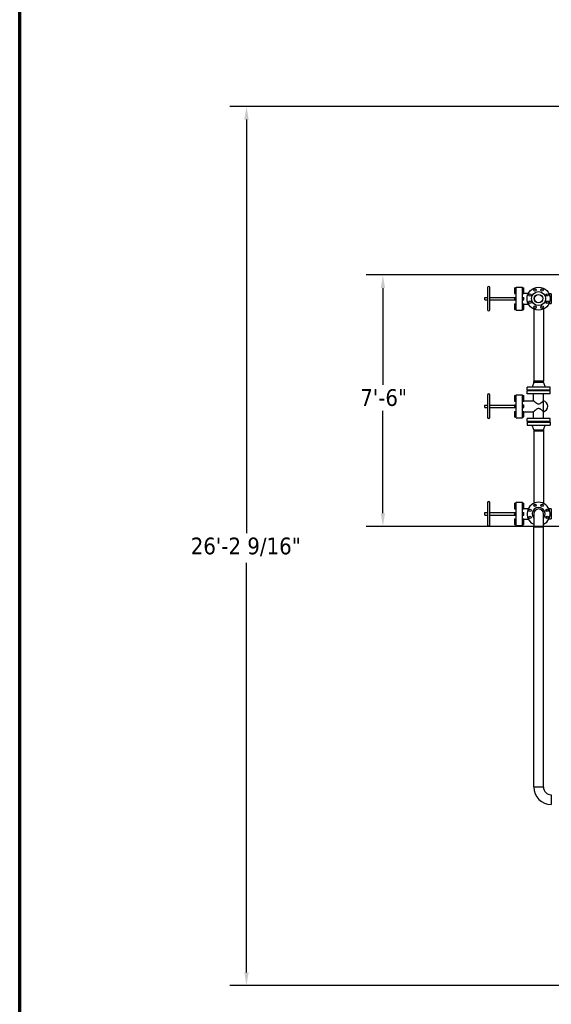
# Model space of a CAD drawing. Header units: inches. Extents: x 36 to 1719, y -84 to 1122.
# Tile 2 of 256: x 36 to 226, y 232 to 584. Entities that reach past the tile are written whole.
import ezdxf

# ---------------------------------------------------------------- set-up
doc = ezdxf.new("R2010")
doc.units = ezdxf.units.IN
doc.header["$LTSCALE"] = 48
doc.header["$MEASUREMENT"] = 0
for name, color, linetype, lineweight in [('Border (ANSI)', 7, 'Continuous', 70), ('Dimension (ANSI)', 7, 'Continuous', 25), ('Visible (ANSI)', 7, 'Continuous', 30)]:
    doc.layers.add(name, color=color, linetype=linetype, lineweight=lineweight)
doc.styles.add('Note Text (ANSI)', font='tahoma.ttf')
doc.dimstyles.new('Architectural (ANSI)', dxfattribs={"dimscale": 48, "dimtxt": 0.125, "dimasz": 0.098425, "dimexe": 0.125, "dimexo": 0.0625, "dimgap": 0.031496, "dimtad": 0, "dimtih": 1, "dimtoh": 1, "dimdec": 4, "dimrnd": 1e-08, "dimzin": 3, "dimdsep": 46, "dimlunit": 4, "dimtxsty": 'Note Text (ANSI)', "dimcen": 0.09, "dimdle": 0.393701, "dimclrd": 256, "dimclre": 256, "dimclrt": 256, "dimadec": 0, "dimazin": 3, "dimtfac": 0.96, "dimtofl": 0, "dimtmove": 0, "dimatfit": 3, "dimfxl": 1, "dimfrac": 2, "dimtolj": 1, "dimtzin": 12, "dimlwd": -1, "dimlwe": -1, "dimarcsym": 0})

# ---------------------------------------------------------------- blocks, each defined once
blk = doc.blocks.new('Borders SUPERIOR BORDER')
at = {"layer": 'Border (ANSI)'}
blk.add_line((0.75, 0.625), (0.75, 23.375), dxfattribs=at)
blk = doc.blocks.new('*D14')
at = {"layer": 'Defpoints', "color": 0, "transparency": 16777216}
for p in [(250.91, 553.03), (117.21, 238.46), (345.66, 238.46)]:
    blk.add_point(p, dxfattribs=at)
at = {"layer": 'Dimension (ANSI)', "transparency": 16777216}
for p, q in [((247.91, 553.03), (111.21, 553.03)), ((117.21, 548.3), (117.21, 400.26)), ((117.21, 243.18), (117.21, 389.66)), ((342.66, 238.46), (111.21, 238.46))]:
    blk.add_line(p, q, dxfattribs=at)
for points in [[(116.42, 548.3), (118, 548.3), (117.21, 553.03)], [(116.42, 243.18), (118, 243.18), (117.21, 238.46)]]:
    blk.add_solid(points, dxfattribs=at)
at = {"layer": 'Dimension (ANSI)', "transparency": 16777216, "insert": (97.25, 398.75), "char_height": 6, "attachment_point": 1, "style": 'Note Text (ANSI)'}
blk.add_mtext('\\A1;26\'-2 9/16"', dxfattribs=at)
blk = doc.blocks.new('*D16')
at = {"layer": 'Defpoints', "color": 0, "transparency": 16777216}
for p in [(241.66, 492.73), (166.05, 402.73), (248.66, 402.73)]:
    blk.add_point(p, dxfattribs=at)
at = {"layer": 'Dimension (ANSI)', "transparency": 16777216}
for p, q in [((238.66, 492.73), (160.05, 492.73)), ((166.05, 488.01), (166.05, 453.36)), ((166.05, 407.46), (166.05, 444.1)), ((245.66, 402.73), (160.05, 402.73))]:
    blk.add_line(p, q, dxfattribs=at)
for points in [[(165.26, 488.01), (166.83, 488.01), (166.05, 492.73)], [(165.26, 407.46), (166.83, 407.46), (166.05, 402.73)]]:
    blk.add_solid(points, dxfattribs=at)
at = {"layer": 'Dimension (ANSI)', "transparency": 16777216, "insert": (157.94, 451.85), "char_height": 6, "attachment_point": 1, "style": 'Note Text (ANSI)'}
blk.add_mtext('\\A1;7\'-6"', dxfattribs=at)

msp = doc.modelspace()

# ---------------------------------------------------------------- linework, layer by layer
at = {"layer": 'Visible (ANSI)'}
for p, q in [((203.4839, 488.19377), (203.4839, 480.27377)), ((204.3639, 480.27377), (204.3639, 488.19377)), ((213.1889, 488.07177), (213.7489, 488.07177)), ((213.1889, 488.07177), (213.1889, 487.80777)), ((213.1889, 487.80777), (213.7489, 487.80777)), ((213.1889, 487.80777), (213.1889, 487.27977)), ((213.1889, 487.27977), (213.7489, 487.27977)), ((213.1889, 487.27977), (213.1889, 487.0843)), ((213.1889, 487.0843), (213.7489, 487.0843)), ((213.1889, 487.0843), (213.1889, 486.94765)), ((213.1889, 486.94765), (213.7489, 486.94765)), ((213.1889, 486.94765), (213.1889, 486.43764)), ((213.1889, 486.43764), (213.7489, 486.43764)), ((213.1889, 486.43764), (213.1889, 486.06429)), ((213.7489, 488.35877), (215.9889, 488.35877)), ((213.7489, 480.10877), (213.7489, 488.35877)), ((215.9889, 480.10877), (215.9889, 488.35877)), ((215.9889, 488.07177), (216.5489, 488.07177)), ((215.9889, 487.80777), (216.5489, 487.80777)), ((215.9889, 487.27977), (216.5489, 487.27977)), ((215.9889, 487.0843), (216.5489, 487.0843)), ((215.9889, 486.94765), (216.5489, 486.94765)), ((215.9889, 486.43764), (216.5489, 486.43764)), ((216.5489, 487.80777), (216.5489, 488.07177)), ((216.5489, 487.27977), (216.5489, 487.80777)), ((216.5489, 487.0843), (216.5489, 487.27977)), ((216.5489, 486.94765), (216.5489, 487.0843)), ((216.5489, 486.43764), (216.5489, 486.94765)), ((216.5489, 486.06429), (216.5489, 486.43764)), ((216.5489, 486.19177), (218.16322, 486.19177)), ((202.6039, 484.67377), (203.4839, 484.67377)), ((202.6039, 483.79377), (202.6039, 484.67377)), ((202.6039, 483.79377), (203.4839, 483.79377)), ((204.3639, 484.67377), (213.1889, 484.67377)), ((204.3639, 483.79377), (213.1889, 483.79377)), ((213.1889, 486.06429), (213.7489, 486.06429)), ((213.1889, 484.69103), (213.7489, 484.69103)), ((213.1889, 484.69103), (213.1889, 484.23377)), ((213.1889, 484.23377), (213.7489, 484.23377)), ((213.1889, 484.23377), (213.1889, 483.77651)), ((213.1889, 483.77651), (213.7489, 483.77651)), ((215.9889, 486.06429), (216.5489, 486.06429)), ((215.9889, 484.69103), (216.5489, 484.69103)), ((215.9889, 484.23377), (216.5489, 484.23377)), ((215.9889, 483.77651), (216.5489, 483.77651)), ((216.5489, 484.23377), (216.5489, 484.69103)), ((216.5489, 483.77651), (216.5489, 484.23377)), ((226.2939, 485.98377), (225.52929, 485.98377)), ((226.2939, 485.98377), (226.2939, 482.48377)), ((213.1889, 482.40326), (213.7489, 482.40326)), ((213.1889, 482.40326), (213.1889, 482.02991)), ((213.1889, 482.02991), (213.7489, 482.02991)), ((213.1889, 482.02991), (213.1889, 481.5199)), ((213.1889, 481.5199), (213.7489, 481.5199)), ((213.1889, 481.5199), (213.1889, 481.38324)), ((213.1889, 481.38324), (213.1889, 481.18777)), ((213.1889, 481.38324), (213.7489, 481.38324)), ((213.1889, 481.18777), (213.7489, 481.18777)), ((213.1889, 481.18777), (213.1889, 480.65977)), ((213.1889, 480.65977), (213.7489, 480.65977)), ((213.1889, 480.65977), (213.1889, 480.39577)), ((213.1889, 480.39577), (213.7489, 480.39577)), ((213.7489, 480.10877), (215.9889, 480.10877)), ((215.9889, 482.40326), (216.5489, 482.40326)), ((215.9889, 482.02991), (216.5489, 482.02991)), ((215.9889, 481.5199), (216.5489, 481.5199)), ((215.9889, 481.38324), (216.5489, 481.38324)), ((215.9889, 481.18777), (216.5489, 481.18777)), ((215.9889, 480.65977), (216.5489, 480.65977)), ((215.9889, 480.39577), (216.5489, 480.39577)), ((216.5489, 482.02991), (216.5489, 482.40326)), ((216.5489, 482.27577), (218.16322, 482.27577)), ((216.5489, 481.5199), (216.5489, 482.02991)), ((216.5489, 481.38324), (216.5489, 481.5199)), ((216.5489, 481.18777), (216.5489, 481.38324)), ((216.5489, 480.65977), (216.5489, 481.18777)), ((216.5489, 480.39577), (216.5489, 480.65977)), ((220.0439, 480.49838), (220.0439, 454.66377)), ((220.82345, 480.85377), (220.231, 480.85377)), ((223.35681, 480.85377), (222.76436, 480.85377)), ((223.5439, 480.49838), (223.5439, 454.66377)), ((225.52929, 482.48377), (226.2939, 482.48377)), ((223.5439, 454.66377), (220.0439, 454.66377)), ((220.0439, 454.19877), (220.0439, 454.53877)), ((223.5439, 454.53877), (220.0439, 454.53877)), ((223.5439, 454.19877), (223.5439, 454.53877)), ((217.6689, 451.47877), (217.6689, 452.53877)), ((225.9189, 452.53877), (217.6689, 452.53877)), ((225.9189, 451.47877), (217.6689, 451.47877)), ((217.6689, 450.17377), (217.6689, 451.23377)), ((225.9189, 451.23377), (217.6689, 451.23377)), ((219.2939, 451.41877), (219.2939, 451.47877)), ((224.2939, 451.41877), (219.2939, 451.41877)), ((219.2939, 451.23377), (219.2939, 451.29377)), ((224.2939, 451.29377), (219.2939, 451.29377)), ((220.0439, 454.19877), (219.4839, 452.53877)), ((223.5439, 454.19877), (220.0439, 454.19877)), ((223.5439, 454.19877), (224.1039, 452.53877)), ((224.2939, 451.41877), (224.2939, 451.47877)), ((224.2939, 451.23377), (224.2939, 451.29377)), ((225.9189, 451.47877), (225.9189, 452.53877)), ((225.9189, 450.17377), (225.9189, 451.23377)), ((203.4839, 449.69377), (203.4839, 441.77377)), ((204.3639, 441.77377), (204.3639, 449.69377)), ((213.1889, 449.57177), (213.7489, 449.57177)), ((213.1889, 449.57177), (213.1889, 449.30777)), ((213.1889, 449.30777), (213.7489, 449.30777)), ((213.1889, 449.30777), (213.1889, 448.77977)), ((213.1889, 448.77977), (213.7489, 448.77977)), ((213.1889, 448.77977), (213.1889, 448.5843)), ((213.1889, 448.5843), (213.7489, 448.5843)), ((213.1889, 448.5843), (213.1889, 448.44765)), ((213.1889, 448.44765), (213.7489, 448.44765)), ((213.1889, 448.44765), (213.1889, 447.93764)), ((213.1889, 447.93764), (213.7489, 447.93764)), ((213.1889, 447.93764), (213.1889, 447.56429)), ((213.1889, 447.56429), (213.7489, 447.56429)), ((213.7489, 449.85877), (215.9889, 449.85877)), ((213.7489, 441.60877), (213.7489, 449.85877)), ((215.9889, 441.60877), (215.9889, 449.85877)), ((215.9889, 449.57177), (216.5489, 449.57177)), ((215.9889, 449.30777), (216.5489, 449.30777)), ((215.9889, 448.77977), (216.5489, 448.77977)), ((215.9889, 448.5843), (216.5489, 448.5843)), ((215.9889, 448.44765), (216.5489, 448.44765)), ((215.9889, 447.93764), (216.5489, 447.93764)), ((215.9889, 447.56429), (216.5489, 447.56429)), ((216.5489, 449.30777), (216.5489, 449.57177)), ((216.5489, 448.77977), (216.5489, 449.30777)), ((216.5489, 448.5843), (216.5489, 448.77977)), ((216.5489, 448.44765), (216.5489, 448.5843)), ((216.5489, 447.93764), (216.5489, 448.44765)), ((216.5489, 447.56429), (216.5489, 447.93764)), ((216.5489, 447.69177), (220.0139, 447.69177)), ((225.9189, 450.17377), (217.6689, 450.17377)), ((220.0139, 447.69177), (220.0139, 450.17377)), ((223.5739, 447.69177), (223.5739, 450.17377)), ((223.5739, 443.77577), (223.5739, 447.69177)), ((202.6039, 446.17377), (203.4839, 446.17377)), ((202.6039, 445.29377), (202.6039, 446.17377)), ((202.6039, 445.29377), (203.4839, 445.29377)), ((204.3639, 446.17377), (213.1889, 446.17377)), ((204.3639, 445.29377), (213.1889, 445.29377)), ((213.1889, 446.19103), (213.7489, 446.19103)), ((213.1889, 446.19103), (213.1889, 445.73377)), ((213.1889, 445.73377), (213.7489, 445.73377)), ((213.1889, 445.73377), (213.1889, 445.27651)), ((213.1889, 445.27651), (213.7489, 445.27651)), ((213.1889, 443.90326), (213.7489, 443.90326)), ((213.1889, 443.90326), (213.1889, 443.52991)), ((215.9889, 446.19103), (216.5489, 446.19103)), ((215.9889, 445.73377), (216.5489, 445.73377)), ((215.9889, 445.27651), (216.5489, 445.27651)), ((215.9889, 443.90326), (216.5489, 443.90326)), ((216.5489, 445.73377), (216.5489, 446.19103)), ((216.5489, 445.27651), (216.5489, 445.73377)), ((216.5489, 443.52991), (216.5489, 443.90326)), ((213.1889, 443.52991), (213.7489, 443.52991)), ((213.1889, 443.52991), (213.1889, 443.0199)), ((213.1889, 443.0199), (213.7489, 443.0199)), ((213.1889, 443.0199), (213.1889, 442.88324)), ((213.1889, 442.88324), (213.1889, 442.68777)), ((213.1889, 442.88324), (213.7489, 442.88324)), ((213.1889, 442.68777), (213.7489, 442.68777)), ((213.1889, 442.68777), (213.1889, 442.15977)), ((213.1889, 442.15977), (213.7489, 442.15977)), ((213.1889, 442.15977), (213.1889, 441.89577)), ((213.1889, 441.89577), (213.7489, 441.89577)), ((213.7489, 441.60877), (215.9889, 441.60877)), ((215.9889, 443.52991), (216.5489, 443.52991)), ((215.9889, 443.0199), (216.5489, 443.0199)), ((215.9889, 442.88324), (216.5489, 442.88324)), ((215.9889, 442.68777), (216.5489, 442.68777)), ((215.9889, 442.15977), (216.5489, 442.15977)), ((215.9889, 441.89577), (216.5489, 441.89577)), ((216.5489, 443.77577), (220.0139, 443.77577)), ((216.5489, 443.0199), (216.5489, 443.52991)), ((216.5489, 442.88324), (216.5489, 443.0199)), ((216.5489, 442.68777), (216.5489, 442.88324)), ((216.5489, 442.15977), (216.5489, 442.68777)), ((216.5489, 441.89577), (216.5489, 442.15977)), ((217.6689, 440.23377), (217.6689, 441.29377)), ((225.9189, 441.29377), (217.6689, 441.29377)), ((220.0139, 441.29377), (220.0139, 443.77577)), ((223.5739, 441.29377), (223.5739, 443.77577)), ((225.9189, 440.23377), (225.9189, 441.29377)), ((225.9189, 440.23377), (217.6689, 440.23377)), ((217.6689, 439.98877), (217.6689, 438.92877)), ((217.6689, 439.98877), (225.9189, 439.98877)), ((217.6689, 438.92877), (225.9189, 438.92877)), ((219.2939, 440.17377), (219.2939, 440.23377)), ((224.2939, 440.17377), (219.2939, 440.17377)), ((219.2939, 440.04877), (219.2939, 439.98877)), ((219.2939, 440.04877), (224.2939, 440.04877)), ((220.0439, 437.26877), (219.4839, 438.92877)), ((220.0439, 437.26877), (220.0439, 436.92877)), ((220.0439, 437.26877), (223.5439, 437.26877)), ((220.0439, 437.26877), (220.0439, 410.96916)), ((220.0439, 436.92877), (223.5439, 436.92877)), ((223.5439, 437.26877), (224.1039, 438.92877)), ((223.5439, 437.26877), (223.5439, 436.92877)), ((223.5439, 437.26877), (223.5439, 410.96916)), ((224.2939, 440.17377), (224.2939, 440.23377)), ((224.2939, 440.04877), (224.2939, 439.98877)), ((225.9189, 439.98877), (225.9189, 438.92877)), ((203.4839, 411.19377), (203.4839, 403.27377)), ((204.3639, 403.27377), (204.3639, 411.19377)), ((213.1889, 411.07177), (213.7489, 411.07177)), ((213.1889, 411.07177), (213.1889, 410.80777)), ((213.1889, 410.80777), (213.7489, 410.80777)), ((213.1889, 410.80777), (213.1889, 410.27977)), ((213.1889, 410.27977), (213.7489, 410.27977)), ((213.1889, 410.27977), (213.1889, 410.0843)), ((213.1889, 410.0843), (213.7489, 410.0843)), ((213.1889, 410.0843), (213.1889, 409.94765)), ((213.1889, 409.94765), (213.7489, 409.94765)), ((213.1889, 409.94765), (213.1889, 409.43764)), ((213.1889, 409.43764), (213.7489, 409.43764)), ((213.1889, 409.43764), (213.1889, 409.06429)), ((213.1889, 409.06429), (213.7489, 409.06429)), ((213.7489, 411.35877), (215.9889, 411.35877)), ((213.7489, 403.10877), (213.7489, 411.35877)), ((215.9889, 403.10877), (215.9889, 411.35877)), ((215.9889, 411.07177), (216.5489, 411.07177)), ((215.9889, 410.80777), (216.5489, 410.80777)), ((215.9889, 410.27977), (216.5489, 410.27977)), ((215.9889, 410.0843), (216.5489, 410.0843)), ((215.9889, 409.94765), (216.5489, 409.94765)), ((215.9889, 409.43764), (216.5489, 409.43764)), ((215.9889, 409.06429), (216.5489, 409.06429)), ((216.5489, 410.80777), (216.5489, 411.07177)), ((216.5489, 410.27977), (216.5489, 410.80777)), ((216.5489, 410.0843), (216.5489, 410.27977)), ((216.5489, 409.94765), (216.5489, 410.0843)), ((216.5489, 409.43764), (216.5489, 409.94765)), ((216.5489, 409.06429), (216.5489, 409.43764)), ((216.5489, 409.19177), (218.16322, 409.19177)), ((220.231, 410.61377), (220.82345, 410.61377)), ((222.76436, 410.61377), (223.35681, 410.61377)), ((226.2939, 408.98377), (225.52929, 408.98377)), ((226.2939, 408.98377), (226.2939, 405.48377)), ((202.6039, 407.67377), (203.4839, 407.67377)), ((202.6039, 406.79377), (202.6039, 407.67377)), ((202.6039, 406.79377), (203.4839, 406.79377)), ((204.3639, 407.67377), (213.1889, 407.67377)), ((204.3639, 406.79377), (213.1889, 406.79377)), ((213.1889, 407.69103), (213.7489, 407.69103)), ((213.1889, 407.69103), (213.1889, 407.23377)), ((213.1889, 407.23377), (213.7489, 407.23377)), ((213.1889, 407.23377), (213.1889, 406.77651)), ((213.1889, 406.77651), (213.7489, 406.77651)), ((213.1889, 405.40326), (213.7489, 405.40326)), ((213.1889, 405.40326), (213.1889, 405.02991)), ((215.9889, 407.69103), (216.5489, 407.69103)), ((215.9889, 407.23377), (216.5489, 407.23377)), ((215.9889, 406.77651), (216.5489, 406.77651)), ((215.9889, 405.40326), (216.5489, 405.40326)), ((216.5489, 407.23377), (216.5489, 407.69103)), ((216.5489, 406.77651), (216.5489, 407.23377)), ((216.5489, 405.02991), (216.5489, 405.40326)), ((216.5489, 405.27577), (218.16322, 405.27577)), ((220.0439, 407.23377), (220.0439, 402.73377)), ((223.5439, 402.73377), (223.5439, 407.23377)), ((225.52929, 405.48377), (226.2939, 405.48377)), ((213.1889, 405.02991), (213.7489, 405.02991)), ((213.1889, 405.02991), (213.1889, 404.5199)), ((213.1889, 404.5199), (213.7489, 404.5199)), ((213.1889, 404.5199), (213.1889, 404.38324)), ((213.1889, 404.38324), (213.1889, 404.18777)), ((213.1889, 404.38324), (213.7489, 404.38324)), ((213.1889, 404.18777), (213.7489, 404.18777)), ((213.1889, 404.18777), (213.1889, 403.65977)), ((213.1889, 403.65977), (213.7489, 403.65977)), ((213.1889, 403.65977), (213.1889, 403.39577)), ((213.1889, 403.39577), (213.7489, 403.39577)), ((213.7489, 403.10877), (215.9889, 403.10877)), ((215.9889, 405.02991), (216.5489, 405.02991)), ((215.9889, 404.5199), (216.5489, 404.5199)), ((215.9889, 404.38324), (216.5489, 404.38324)), ((215.9889, 404.18777), (216.5489, 404.18777)), ((215.9889, 403.65977), (216.5489, 403.65977)), ((215.9889, 403.39577), (216.5489, 403.39577)), ((216.5489, 404.5199), (216.5489, 405.02991)), ((216.5489, 404.38324), (216.5489, 404.5199)), ((216.5489, 404.18777), (216.5489, 404.38324)), ((216.5489, 403.65977), (216.5489, 404.18777)), ((216.5489, 403.39577), (216.5489, 403.65977)), ((220.0439, 402.73377), (223.5439, 402.73377)), ((220.0439, 309.60277), (220.0439, 402.60877)), ((220.0439, 402.60877), (223.5439, 402.60877)), ((223.5439, 309.60277), (223.5439, 402.60877)), ((220.0439, 309.60277), (223.5439, 309.60277)), ((223.5439, 309.47777), (220.0439, 309.47777)), ((226.2939, 306.72777), (226.2939, 303.22777))]:
    msp.add_line(p, q, dxfattribs=at)
for centre, radius in [((221.7939, 484.23377), 4.125), ((221.7939, 484.23377), 2.5), ((220.52722, 487.29181), 0.4375), ((223.06059, 487.29181), 0.4375), ((218.73586, 485.50045), 0.4375), ((218.73586, 482.96709), 0.4375), ((221.7939, 484.23377), 1.535), ((221.7939, 484.23377), 1.534), ((221.7939, 484.23377), 1.5), ((224.85195, 485.50045), 0.4375), ((224.85195, 482.96709), 0.4375), ((220.52722, 481.17573), 0.4375), ((223.06059, 481.17573), 0.4375), ((218.73586, 408.50045), 0.4375), ((220.52722, 410.29181), 0.4375), ((223.06059, 410.29181), 0.4375), ((224.85195, 408.50045), 0.4375), ((218.73586, 405.96709), 0.4375), ((224.85195, 405.96709), 0.4375)]:
    msp.add_circle(centre, radius, dxfattribs=at)
for centre, radius, start, end in [((203.9239, 488.19377), 0.44, 0, 180), ((223.04598, 484.23377), 2.02792, 24.2024604, 45.8883287), ((223.04598, 484.23377), 2.02792, 314.1116713, 335.7975396), ((203.9239, 480.27377), 0.44, 180, 0), ((203.9239, 449.69377), 0.44, 0, 180), ((223.04598, 445.73377), 2.02792, 285.0894267, 74.9105733), ((203.9239, 441.77377), 0.44, 180, 0), ((203.9239, 411.19377), 0.44, 0, 180), ((221.7939, 407.23377), 4.125, 295.1027208, 244.8972792), ((221.7939, 407.23377), 2.31, 319.2509456, 220.7490544), ((221.7939, 407.23377), 1.75, 0, 180), ((223.04598, 407.23377), 2.02792, 24.2024604, 45.8883287), ((223.04598, 407.23377), 2.02792, 314.1116713, 335.7975396), ((203.9239, 403.27377), 0.44, 180, 0), ((226.2939, 309.47777), 6.25, 180, 270), ((226.2939, 309.47777), 2.75, 180, 270)]:
    msp.add_arc(centre, radius, start, end, dxfattribs=at)
for points, knots in [([(220.0139, 447.69177), (220.0139, 447.69177), (220.02628, 447.6805), (220.07552, 447.63591), (220.11236, 447.6026), (220.16065, 447.55939), (220.162, 447.55819), (220.16335, 447.55698)], [22.924056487, 22.924056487, 22.924056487, 22.924056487, 23.840262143, 23.840262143, 24.756467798, 24.756467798, 24.782490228, 24.782490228, 24.782490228, 24.782490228]), ([(220.16335, 447.55698), (220.20952, 447.51568), (220.26525, 447.46618), (220.38092, 447.3651), (220.43918, 447.31478), (220.49963, 447.26365)], [24.782490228, 24.782490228, 24.782490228, 24.782490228, 25.672673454, 25.672673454, 26.439222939, 26.439222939, 26.439222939, 26.439222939]), ([(223.08818, 447.26365), (223.14862, 447.31478), (223.20689, 447.3651), (223.32256, 447.46618), (223.37828, 447.51568), (223.42446, 447.55698)], [34.69159436, 34.69159436, 34.69159436, 34.69159436, 35.458143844, 35.458143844, 36.348327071, 36.348327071, 36.348327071, 36.348327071]), ([(223.42446, 447.55698), (223.42581, 447.55819), (223.42715, 447.55939), (223.47545, 447.6026), (223.51229, 447.63591), (223.56153, 447.6805), (223.5739, 447.69177), (223.5739, 447.69177)], [36.348327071, 36.348327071, 36.348327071, 36.348327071, 36.3743495, 36.3743495, 37.290555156, 37.290555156, 38.206760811, 38.206760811, 38.206760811, 38.206760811]), ([(220.16335, 443.91056), (220.162, 443.90936), (220.16065, 443.90816), (220.11236, 443.86495), (220.07552, 443.83164), (220.02628, 443.78704), (220.0139, 443.77577), (220.0139, 443.77577)], [36.348327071, 36.348327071, 36.348327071, 36.348327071, 36.3743495, 36.3743495, 37.290555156, 37.290555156, 38.206760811, 38.206760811, 38.206760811, 38.206760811]), ([(220.49963, 444.2039), (220.43918, 444.15276), (220.38092, 444.10245), (220.26525, 444.00137), (220.20952, 443.95186), (220.16335, 443.91056)], [34.69159436, 34.69159436, 34.69159436, 34.69159436, 35.458143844, 35.458143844, 36.348327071, 36.348327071, 36.348327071, 36.348327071]), ([(220.49963, 447.26365), (220.51143, 447.25366), (220.52331, 447.24365), (220.61459, 447.16705), (220.70262, 447.09491), (220.89149, 446.94874), (220.99225, 446.87465), (221.20305, 446.73779), (221.31262, 446.67503), (221.5428, 446.58077), (221.66344, 446.54947), (221.7939, 446.54947), (221.92437, 446.54947), (222.04501, 446.58077), (222.27519, 446.67503), (222.38476, 446.73779), (222.59556, 446.87465), (222.69632, 446.94874), (222.88519, 447.09491), (222.97322, 447.16705), (223.0645, 447.24365), (223.07638, 447.25366), (223.08818, 447.26365)], [26.439222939, 26.439222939, 26.439222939, 26.439222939, 26.58887911, 26.58887911, 27.583011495, 27.583011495, 28.57714388, 28.57714388, 29.571276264, 29.571276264, 30.565408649, 30.565408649, 30.565408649, 31.559541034, 31.559541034, 32.553673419, 32.553673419, 33.547805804, 33.547805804, 34.541938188, 34.541938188, 34.69159436, 34.69159436, 34.69159436, 34.69159436]), ([(223.08818, 444.2039), (223.07638, 444.21388), (223.0645, 444.2239), (222.97322, 444.30049), (222.88519, 444.37264), (222.69632, 444.51881), (222.59556, 444.5929), (222.38476, 444.72976), (222.27519, 444.79251), (222.04501, 444.88678), (221.92437, 444.91807), (221.7939, 444.91807), (221.66344, 444.91807), (221.5428, 444.88678), (221.31262, 444.79251), (221.20305, 444.72976), (220.99225, 444.5929), (220.89149, 444.51881), (220.70262, 444.37264), (220.61459, 444.30049), (220.52331, 444.2239), (220.51143, 444.21388), (220.49963, 444.2039)], [26.439222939, 26.439222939, 26.439222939, 26.439222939, 26.58887911, 26.58887911, 27.583011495, 27.583011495, 28.57714388, 28.57714388, 29.571276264, 29.571276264, 30.565408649, 30.565408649, 30.565408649, 31.559541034, 31.559541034, 32.553673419, 32.553673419, 33.547805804, 33.547805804, 34.541938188, 34.541938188, 34.69159436, 34.69159436, 34.69159436, 34.69159436]), ([(223.42446, 443.91056), (223.37828, 443.95186), (223.32256, 444.00137), (223.20689, 444.10245), (223.14862, 444.15276), (223.08818, 444.2039)], [24.782490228, 24.782490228, 24.782490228, 24.782490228, 25.672673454, 25.672673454, 26.439222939, 26.439222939, 26.439222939, 26.439222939]), ([(223.5739, 443.77577), (223.5739, 443.77577), (223.56153, 443.78704), (223.51229, 443.83164), (223.47545, 443.86495), (223.42715, 443.90816), (223.42581, 443.90936), (223.42446, 443.91056)], [22.924056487, 22.924056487, 22.924056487, 22.924056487, 23.840262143, 23.840262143, 24.756467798, 24.756467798, 24.782490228, 24.782490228, 24.782490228, 24.782490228])]:
    msp.add_open_spline(points, degree=3, knots=knots, dxfattribs=at)

# ---------------------------------------------------------------- block references
at = {"xscale": 48, "yscale": 48, "zscale": 48}
msp.add_blockref('Borders SUPERIOR BORDER', (0, 0), dxfattribs=at)

# ---------------------------------------------------------------- dimensions: what is measured, and where the dimension line sits
at = {"layer": 'Dimension (ANSI)'}
for base, p1, p2, picture, middle in [((117.2113, 238.45957), (250.9139, 553.02877), (345.6629, 238.45957), '*D14', (117.2113, 394.96059)), ((166.04525, 402.73377), (241.6639, 492.73377), (248.6639, 402.73377), '*D16', (166.04525, 448.73377))]:
    dim = msp.add_linear_dim(base=base, p1=p1, p2=p2, angle=90, dimstyle='Architectural (ANSI)', override={"dimgap": 0.031496, "dimdec": 4, "dimlfac": 1, "dimtol": 0, "dimlim": 0, "dimtp": 0, "dimtm": 0, "dimtdec": 2, "dimatfit": 1}, dxfattribs=at)
    dim.commit()
    dim.dimension.update_dxf_attribs({"geometry": picture, "text_midpoint": middle, "dimtype": 160})

doc.saveas('drawing.dxf')
